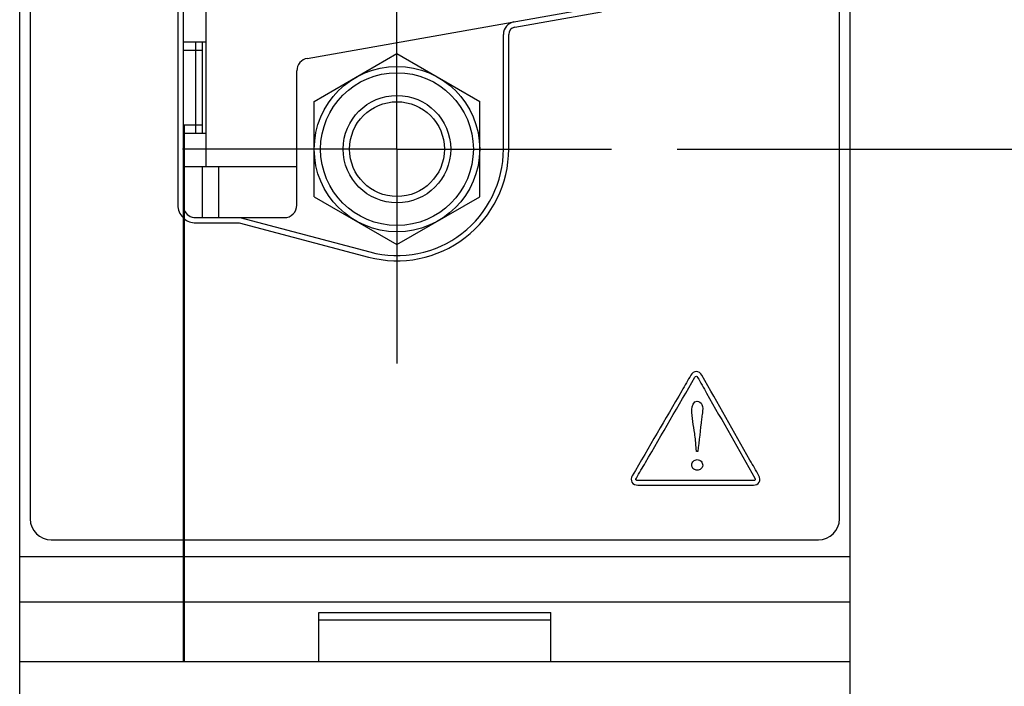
# Model space of a CAD drawing. Header units: inches. Extents: x 0 to 34, y 0 to 22.
# Tile 42 of 84: x 10.381 to 11.315, y 13.263 to 13.896. Entities that reach past the tile are written whole.
import ezdxf

# ---------------------------------------------------------------- set-up
doc = ezdxf.new("R2010")
doc.units = ezdxf.units.IN
doc.header["$LTSCALE"] = 1.87
doc.header["$MEASUREMENT"] = 0
doc.linetypes.add('CENTER', pattern=[0.6, 0.375, -0.075, 0.075, -0.075])
doc.layers.get('0').update_dxf_attribs({"linetype": 'CONTINUOUS'})
for name, color, linetype in [('DATUMCURVES', 7, 'CONTINUOUS'), ('DEFAULT_1', 7, 'CENTER'), ('DIMENSIONS', 7, 'CONTINUOUS')]:
    doc.layers.add(name, color=color, linetype=linetype)
doc.styles.get("Standard").update_dxf_attribs({"font": 'txt', "width": 0.8})
doc.dimstyles.new('DIMSTYLE_1', dxfattribs={"dimtxt": 0.125, "dimasz": 0.18, "dimexe": 0.18, "dimexo": 0.0625, "dimgap": 0.09, "dimtad": 0, "dimtih": 1, "dimtoh": 1, "dimdec": 3, "dimzin": 4, "dimdsep": 46, "dimtxsty": 'STANDARD', "dimblk": '_FILLED', "dimblk1": '_FILLED', "dimblk2": '_FILLED', "dimcen": 0.09, "dimadec": 0, "dimazin": 0, "dimtp": 0.005, "dimtm": 0.005, "dimtfac": 1, "dimtdec": 3, "dimtofl": 0, "dimtmove": 0, "dimatfit": 3, "dimldrblk": '_FILLED', "dimfxl": 1, "dimtolj": 1, "dimtzin": 4, "dimarcsym": 0})

# ---------------------------------------------------------------- blocks, each defined once
blk = doc.blocks.new('_FILLED')
at = {"color": 0, "linetype": 'BYBLOCK'}
blk.add_solid([(0, 0), (-1, 0.1736), (-1, -0.1736)], dxfattribs=at)
blk = doc.blocks.new('*D9')
at = {"layer": 'DIMENSIONS', "color": 2, "linetype": 'CONTINUOUS'}
for p, q in [((11.00462, 14.71751), (11.93683, 14.71751)), ((11.81183, 14.71751), (11.81183, 14.37787)), ((11.81183, 13.77263), (11.81183, 14.12787)), ((11.00462, 13.77263), (11.93683, 13.77263))]:
    blk.add_line(p, q, dxfattribs=at)
at = {"layer": 'DIMENSIONS', "color": 2, "linetype": 'CONTINUOUS', "xscale": 0.18, "yscale": 0.18, "zscale": 0.18}
for p, rotation in [((11.81183, 14.71751), 90), ((11.81183, 13.77263), 270)]:
    blk.add_blockref('_FILLED', p, dxfattribs=dict(at, rotation=rotation))
at = {"layer": 'DIMENSIONS', "color": 2, "linetype": 'CONTINUOUS', "width": 0.8}
for s, p in [('[', (11.87433, 14.19037)), (']', (12.17433, 14.19037)), ('.945', (11.34933, 14.19037)), ('24', (11.97433, 14.19037))]:
    blk.add_text(s, height=0.125, dxfattribs=at).set_placement(p)

msp = doc.modelspace()

# ---------------------------------------------------------------- linework, layer by layer
at = {"color": 7, "linetype": 'CONTINUOUS'}
for p, q in [((10.38056, 12.38381), (10.38056, 17.52172)), ((11.16856, 12.38381), (11.16856, 17.52172)), ((10.39056, 17.49172), (10.39056, 13.42172)), ((11.15856, 13.42172), (11.15856, 17.49172)), ((10.53062, 14.77057), (10.53062, 13.71957)), ((10.53562, 14.77057), (10.53562, 13.79576)), ((10.55751, 13.7559), (10.55751, 13.91141)), ((10.65353, 13.85882), (10.9317, 13.90787)), ((10.8504, 13.88846), (10.93257, 13.90295)), ((10.83962, 13.77263), (10.83962, 13.88156)), ((10.84462, 13.77263), (10.84462, 13.88156)), ((10.55751, 13.87401), (10.53586, 13.87401)), ((10.54767, 13.86614), (10.54767, 13.87401)), ((10.55358, 13.87401), (10.55358, 13.7874)), ((10.55358, 13.86614), (10.53562, 13.86614)), ((10.54753, 13.86614), (10.54753, 13.79527)), ((10.66012, 13.81795), (10.73862, 13.86328)), ((10.73862, 13.86328), (10.81712, 13.81795)), ((10.64362, 13.71957), (10.64362, 13.847)), ((10.66012, 13.72731), (10.66012, 13.81795)), ((10.81712, 13.72731), (10.81712, 13.81795)), ((10.53556, 13.79576), (10.53656, 13.79576)), ((10.53556, 13.79576), (10.53556, 13.28581)), ((10.53656, 13.79576), (10.53656, 13.28581)), ((10.55358, 13.79527), (10.53656, 13.79527)), ((10.54767, 13.7874), (10.54767, 13.79527)), ((10.55751, 13.7874), (10.53656, 13.7874)), ((10.64362, 13.7559), (10.53656, 13.7559)), ((10.55358, 13.7559), (10.55358, 13.70757)), ((10.5693, 13.7559), (10.56931, 13.70757)), ((10.66012, 13.72731), (10.73862, 13.68199)), ((10.73862, 13.68199), (10.81712, 13.72731)), ((10.54762, 13.70757), (10.63162, 13.70757)), ((10.54762, 13.70257), (10.58897, 13.70257)), ((10.58897, 13.70257), (10.71151, 13.67016)), ((10.58962, 13.70757), (10.71279, 13.67499)), ((10.41056, 13.40172), (10.53556, 13.40172)), ((10.53656, 13.40172), (11.13856, 13.40172)), ((10.38056, 13.38581), (10.53556, 13.38581)), ((10.53656, 13.38581), (11.16856, 13.38581)), ((10.38056, 13.34281), (11.16856, 13.34281)), ((10.66456, 13.33281), (10.88456, 13.33281)), ((10.66456, 13.28581), (10.66456, 13.33281)), ((10.66456, 13.32581), (10.88456, 13.32581)), ((10.88456, 13.28581), (10.88456, 13.33281)), ((11.16856, 13.28581), (10.38056, 13.28581))]:
    msp.add_line(p, q, dxfattribs=at)
for radius in [0.0785, 0.0725, 0.051, 0.045]:
    msp.add_circle((10.73862, 13.77263), radius, dxfattribs=at)
for centre, radius, start, end in [((10.85162, 13.88156), 0.012, 100, 180), ((10.85162, 13.88156), 0.007, 100, 180), ((10.65562, 13.847), 0.012, 100, 180), ((10.73862, 13.77263), 0.106, 255.18293, 360), ((10.73862, 13.77263), 0.101, 255.18293, 360), ((10.54762, 13.71957), 0.017, 180, 224.79576), ((10.63162, 13.71957), 0.012, 270, 360), ((10.54762, 13.71957), 0.012, 202.76522, 270), ((10.54762, 13.71957), 0.017, 228.88511, 270), ((10.41056, 13.42172), 0.02, 180, 270), ((11.13856, 13.42172), 0.02, 270, 360)]:
    msp.add_arc(centre, radius, start, end, dxfattribs=at)
at = {"layer": 'DATUMCURVES', "color": 40, "linetype": 'CONTINUOUS'}
for points, knots in [([(11.02778, 13.55814, 2.75359), (11.02679, 13.55992, 2.75359), (11.02273, 13.56319, 2.75359), (11.01863, 13.55995, 2.75359), (11.01761, 13.55817, 2.75359)], [0, 0, 0, 0, 0.497771, 1, 1, 1, 1]), ([(11.02778, 13.55814, 2.75359), (11.02679, 13.55992, 2.75359), (11.02273, 13.56319, 2.75359), (11.01863, 13.55995, 2.75359), (11.01761, 13.55817, 2.75359)], [0, 0, 0, 0, 0.497771, 1, 1, 1, 1]), ([(11.01761, 13.55817, 2.75359), (11.01471, 13.55319, 2.75359), (10.99616, 13.52131, 2.75359), (10.9776, 13.48942, 2.75359), (10.96195, 13.46252, 2.75359)], [0, 0, 0, 0, 0.15625, 1, 1, 1, 1]), ([(11.01761, 13.55817, 2.75359), (11.01471, 13.55319, 2.75359), (10.99616, 13.52131, 2.75359), (10.9776, 13.48942, 2.75359), (10.96195, 13.46252, 2.75359)], [0, 0, 0, 0, 0.15625, 1, 1, 1, 1]), ([(10.9658, 13.4603, 2.75359), (10.9687, 13.46528, 2.75359), (10.98723, 13.49718, 2.75359), (11.00577, 13.52908, 2.75359), (11.02141, 13.556, 2.75359)], [0, 0, 0, 0, 0.15625, 1, 1, 1, 1]), ([(10.9658, 13.4603, 2.75359), (10.9687, 13.46528, 2.75359), (10.98723, 13.49718, 2.75359), (11.00577, 13.52908, 2.75359), (11.02141, 13.556, 2.75359)], [0, 0, 0, 0, 0.15625, 1, 1, 1, 1]), ([(11.02141, 13.556, 2.75359), (11.02171, 13.5565, 2.75359), (11.02275, 13.5578, 2.75359), (11.02367, 13.55646, 2.75359), (11.02396, 13.55597, 2.75359)], [0, 0, 0, 0, 0.508971, 1, 1, 1, 1]), ([(11.02141, 13.556, 2.75359), (11.02171, 13.5565, 2.75359), (11.02275, 13.5578, 2.75359), (11.02367, 13.55646, 2.75359), (11.02396, 13.55597, 2.75359)], [0, 0, 0, 0, 0.508971, 1, 1, 1, 1]), ([(11.02396, 13.55597, 2.75359), (11.02679, 13.55099, 2.75359), (11.04489, 13.51912, 2.75359), (11.06299, 13.48724, 2.75359), (11.07827, 13.46035, 2.75359)], [0, 0, 0, 0, 0.15625, 1, 1, 1, 1]), ([(11.02396, 13.55597, 2.75359), (11.02679, 13.55099, 2.75359), (11.04489, 13.51912, 2.75359), (11.06299, 13.48724, 2.75359), (11.07827, 13.46035, 2.75359)], [0, 0, 0, 0, 0.15625, 1, 1, 1, 1]), ([(11.08212, 13.46252, 2.75359), (11.07929, 13.4675, 2.75359), (11.06118, 13.49938, 2.75359), (11.04306, 13.53125, 2.75359), (11.02778, 13.55814, 2.75359)], [0, 0, 0, 0, 0.15625, 1, 1, 1, 1]), ([(11.08212, 13.46252, 2.75359), (11.07929, 13.4675, 2.75359), (11.06118, 13.49938, 2.75359), (11.04306, 13.53125, 2.75359), (11.02778, 13.55814, 2.75359)], [0, 0, 0, 0, 0.15625, 1, 1, 1, 1]), ([(11.02342, 13.53343, 2.75359), (11.02528, 13.53343, 2.75359), (11.02964, 13.52978, 2.75359), (11.02874, 13.52489, 2.75359), (11.02841, 13.52225, 2.75359)], [0, 0, 0, 0, 0.411864, 1, 1, 1, 1]), ([(11.02342, 13.53343, 2.75359), (11.02528, 13.53343, 2.75359), (11.02964, 13.52978, 2.75359), (11.02874, 13.52489, 2.75359), (11.02841, 13.52225, 2.75359)], [0, 0, 0, 0, 0.411864, 1, 1, 1, 1]), ([(11.022, 13.49591, 2.75359), (11.02179, 13.4982, 2.75359), (11.02059, 13.50802, 2.75359), (11.01845, 13.51779, 2.75359), (11.01845, 13.5254, 2.75359)], [0, 0, 0, 0, 0.231526, 1, 1, 1, 1]), ([(11.022, 13.49591, 2.75359), (11.02179, 13.4982, 2.75359), (11.02059, 13.50802, 2.75359), (11.01845, 13.51779, 2.75359), (11.01845, 13.5254, 2.75359)], [0, 0, 0, 0, 0.231526, 1, 1, 1, 1]), ([(11.02841, 13.52225, 2.75359), (11.02818, 13.52034, 2.75359), (11.02674, 13.50812, 2.75359), (11.02531, 13.49589, 2.75359), (11.02409, 13.48558, 2.75359)], [0, 0, 0, 0, 0.15625, 1, 1, 1, 1]), ([(11.02841, 13.52225, 2.75359), (11.02818, 13.52034, 2.75359), (11.02674, 13.50812, 2.75359), (11.02531, 13.49589, 2.75359), (11.02409, 13.48558, 2.75359)], [0, 0, 0, 0, 0.15625, 1, 1, 1, 1]), ([(11.02282, 13.48558, 2.75359), (11.02278, 13.48612, 2.75359), (11.0225, 13.48956, 2.75359), (11.02223, 13.49301, 2.75359), (11.022, 13.49591, 2.75359)], [0, 0, 0, 0, 0.15625, 1, 1, 1, 1]), ([(11.02282, 13.48558, 2.75359), (11.02278, 13.48612, 2.75359), (11.0225, 13.48956, 2.75359), (11.02223, 13.49301, 2.75359), (11.022, 13.49591, 2.75359)], [0, 0, 0, 0, 0.15625, 1, 1, 1, 1]), ([(11.01845, 13.47275, 2.75359), (11.01844, 13.47414, 2.75359), (11.01955, 13.47685, 2.75359), (11.02362, 13.47845, 2.75359), (11.0277, 13.47677, 2.75359), (11.0288, 13.47391, 2.75359), (11.02879, 13.4726, 2.75359), (11.02878, 13.47253, 2.75359)], [0, 0, 0, 0, 0.240583, 0.481166, 0.733114, 0.985063, 1, 1, 1, 1]), ([(11.01845, 13.47275, 2.75359), (11.01844, 13.47414, 2.75359), (11.01955, 13.47685, 2.75359), (11.02362, 13.47845, 2.75359), (11.0277, 13.47677, 2.75359), (11.0288, 13.47391, 2.75359), (11.02879, 13.4726, 2.75359), (11.02878, 13.47253, 2.75359)], [0, 0, 0, 0, 0.240583, 0.481166, 0.733114, 0.985063, 1, 1, 1, 1]), ([(11.02878, 13.47253, 2.75359), (11.02873, 13.47107, 2.75359), (11.02718, 13.4685, 2.75359), (11.02375, 13.46754, 2.75359), (11.02064, 13.46836, 2.75359), (11.01885, 13.47027, 2.75359), (11.01846, 13.47193, 2.75359), (11.01845, 13.47275, 2.75359)], [0, 0, 0, 0, 0.254718, 0.522171, 0.761086, 0.880543, 1, 1, 1, 1]), ([(11.02878, 13.47253, 2.75359), (11.02873, 13.47107, 2.75359), (11.02718, 13.4685, 2.75359), (11.02375, 13.46754, 2.75359), (11.02064, 13.46836, 2.75359), (11.01885, 13.47027, 2.75359), (11.01846, 13.47193, 2.75359), (11.01845, 13.47275, 2.75359)], [0, 0, 0, 0, 0.254718, 0.522171, 0.761086, 0.880543, 1, 1, 1, 1]), ([(10.96705, 13.4581, 2.75359), (10.96647, 13.4581, 2.75359), (10.96481, 13.45827, 2.75359), (10.96549, 13.45981, 2.75359), (10.9658, 13.4603, 2.75359)], [0, 0, 0, 0, 0.500302, 1, 1, 1, 1]), ([(10.96705, 13.4581, 2.75359), (10.96647, 13.4581, 2.75359), (10.96481, 13.45827, 2.75359), (10.96549, 13.45981, 2.75359), (10.9658, 13.4603, 2.75359)], [0, 0, 0, 0, 0.500302, 1, 1, 1, 1]), ([(11.07694, 13.4581, 2.75359), (11.07121, 13.4581, 2.75359), (11.03458, 13.4581, 2.75359), (10.99795, 13.4581, 2.75359), (10.96705, 13.4581, 2.75359)], [0, 0, 0, 0, 0.15625, 1, 1, 1, 1]), ([(11.07694, 13.4581, 2.75359), (11.07121, 13.4581, 2.75359), (11.03458, 13.4581, 2.75359), (10.99795, 13.4581, 2.75359), (10.96705, 13.4581, 2.75359)], [0, 0, 0, 0, 0.15625, 1, 1, 1, 1]), ([(11.07694, 13.45368, 2.75359), (11.07898, 13.45368, 2.75359), (11.08377, 13.45561, 2.75359), (11.08314, 13.46076, 2.75359), (11.08212, 13.46252, 2.75359)], [0, 0, 0, 0, 0.50058, 1, 1, 1, 1]), ([(11.07694, 13.45368, 2.75359), (11.07898, 13.45368, 2.75359), (11.08377, 13.45561, 2.75359), (11.08314, 13.46076, 2.75359), (11.08212, 13.46252, 2.75359)], [0, 0, 0, 0, 0.50058, 1, 1, 1, 1]), ([(10.96705, 13.45368, 2.75359), (10.97277, 13.45368, 2.75359), (11.0094, 13.45368, 2.75359), (11.04603, 13.45368, 2.75359), (11.07694, 13.45368, 2.75359)], [0, 0, 0, 0, 0.15625, 1, 1, 1, 1]), ([(10.96705, 13.45368, 2.75359), (10.97277, 13.45368, 2.75359), (11.0094, 13.45368, 2.75359), (11.04603, 13.45368, 2.75359), (11.07694, 13.45368, 2.75359)], [0, 0, 0, 0, 0.15625, 1, 1, 1, 1])]:
    msp.add_open_spline(points, degree=3, knots=knots, dxfattribs=at)
for points in [[(11.01845, 13.5254, 2.75359), (11.01845, 13.52855, 2.75359), (11.02027, 13.53343, 2.75359), (11.02342, 13.53343, 2.75359)], [(11.01845, 13.5254, 2.75359), (11.01845, 13.52855, 2.75359), (11.02027, 13.53343, 2.75359), (11.02342, 13.53343, 2.75359)], [(11.02409, 13.48558, 2.75359), (11.02367, 13.48558, 2.75359), (11.02324, 13.48558, 2.75359), (11.02282, 13.48558, 2.75359)], [(11.02409, 13.48558, 2.75359), (11.02367, 13.48558, 2.75359), (11.02324, 13.48558, 2.75359), (11.02282, 13.48558, 2.75359)], [(10.96195, 13.46252, 2.75359), (10.96092, 13.46076, 2.75359), (10.96055, 13.45818, 2.75359), (10.96157, 13.45642, 2.75359)], [(10.96195, 13.46252, 2.75359), (10.96092, 13.46076, 2.75359), (10.96055, 13.45818, 2.75359), (10.96157, 13.45642, 2.75359)], [(10.96157, 13.45642, 2.75359), (10.96258, 13.45464, 2.75359), (10.965, 13.45368, 2.75359), (10.96705, 13.45368, 2.75359)], [(10.96157, 13.45642, 2.75359), (10.96258, 13.45464, 2.75359), (10.965, 13.45368, 2.75359), (10.96705, 13.45368, 2.75359)], [(11.07862, 13.45864, 2.75359), (11.07833, 13.45813, 2.75359), (11.07753, 13.4581, 2.75359), (11.07694, 13.4581, 2.75359)], [(11.07862, 13.45864, 2.75359), (11.07833, 13.45813, 2.75359), (11.07753, 13.4581, 2.75359), (11.07694, 13.4581, 2.75359)], [(11.07827, 13.46035, 2.75359), (11.07855, 13.45984, 2.75359), (11.07894, 13.45913, 2.75359), (11.07862, 13.45864, 2.75359)], [(11.07827, 13.46035, 2.75359), (11.07855, 13.45984, 2.75359), (11.07894, 13.45913, 2.75359), (11.07862, 13.45864, 2.75359)]]:
    msp.add_open_spline(points, degree=3, dxfattribs=at)
at = {"layer": 'DEFAULT_1', "color": 7, "linetype": 'CENTER'}
for q in [(10.73862, 13.97613), (10.53512, 13.77263), (10.94212, 13.77263), (10.73862, 13.56913)]:
    msp.add_line((10.73862, 13.77263), q, dxfattribs=at)

# ---------------------------------------------------------------- dimensions: what is measured, and where the dimension line sits
at = {"layer": 'DIMENSIONS', "color": 2, "linetype": 'CONTINUOUS'}
dim = msp.add_linear_dim(base=(11.81183, 14.71751), p1=(11.00462, 13.77263), p2=(11.00462, 14.71751), angle=90, dimstyle='DIMSTYLE_1', dxfattribs=at)
dim.commit()
dim.dimension.update_dxf_attribs({"geometry": '*D9', "text_midpoint": (11.81183, 14.25287), "dimtype": 160})

doc.saveas('drawing.dxf')
